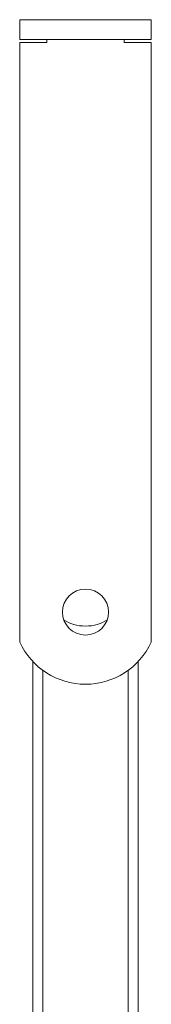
# Model space of a CAD drawing. Header units: millimetres. Extents: x -714 to -684, y -907 to -607.
# Tile 3 of 3: x -709 to -689, y -757 to -607. Entities that reach past the tile are written whole.
import ezdxf

# ---------------------------------------------------------------- set-up
doc = ezdxf.new("R2010")
doc.units = ezdxf.units.MM

msp = doc.modelspace()

# ---------------------------------------------------------------- linework, layer by layer
at = {"color": 0, "linetype": 'Continuous', "lineweight": 0}
for p, q in [((-689.1, -606.74), (-709.1, -606.74)), ((-709.1, -609.74), (-709.1, -606.74)), ((-689.1, -609.74), (-689.1, -606.74)), ((-689.1, -609.74), (-709.1, -609.74)), ((-709.1, -610.24), (-709.1, -701.65)), ((-705, -610.24), (-709.1, -610.24)), ((-705, -609.74), (-705, -610.24)), ((-693.2, -610.24), (-693.2, -609.74)), ((-689.1, -610.24), (-693.2, -610.24)), ((-689.1, -701.65), (-689.1, -610.24)), ((-707.1, -875.51), (-707.1, -704.62)), ((-691.1, -875.51), (-691.1, -704.62)), ((-705.6, -871.42), (-705.6, -705.94)), ((-692.6, -871.42), (-692.6, -705.94))]:
    msp.add_line(p, q, dxfattribs=at)
at = {"color": 0, "linetype": 'Continuous', "lineweight": 0, "extrusion": (0, 0, -1)}
for start, end in [(0, 180), (180, 0)]:
    msp.add_arc((699.1, -697.07), 3.5, start, end, dxfattribs=at)
at = {"color": 0, "linetype": 'Continuous', "lineweight": 0}
msp.add_arc((-699.1, -697.07), 11, 204.62, 335.38, dxfattribs=at)
for centre, major_axis, ratio, start_param, end_param in [((-699.1, -617.45), (0, -10.71), 0.74684, -2.312232, -2.309402), ((-699.1, -617.45), (0, -10.71), 0.74684, 2.309402, 2.312232), ((-699.1, -696.21), (4.5, 0), 0.665003, -2.393068, -1.570796), ((-699.1, -696.21), (4.5, 0), 0.665003, -1.570796, -0.748525)]:
    msp.add_ellipse(centre, major_axis=major_axis, ratio=ratio, start_param=start_param, end_param=end_param, dxfattribs=at)

doc.saveas('drawing.dxf')
